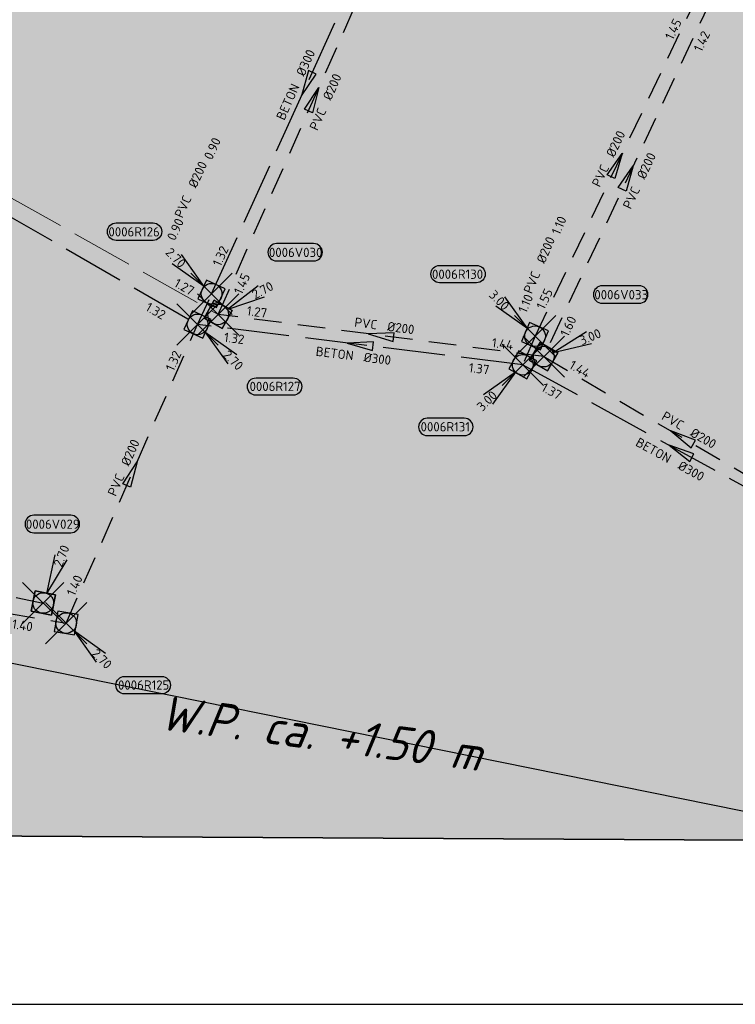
# Model space of a CAD drawing. Header units: metres. Extents: x 153214 to 171403, y 455965 to 463272.
# Tile 23 of 75: x 158789 to 158893, y 459637 to 459780. Entities that reach past the tile are written whole.
import ezdxf
from ezdxf.enums import TextEntityAlignment as Align

# ---------------------------------------------------------------- set-up
doc = ezdxf.new("R2010")
doc.units = ezdxf.units.M
doc.header["$PDMODE"] = 3
doc.header["$PDSIZE"] = 3
for name, pattern in [('RI-DWA_BETON-SO', [11.4, 9, -2.4]), ('RI-DWA_PVC-SO', [6.4, 4, -2.4]), ('RI-HWA_BETON-SO', [11.4, 9, -2.4]), ('RI-HWA_PVC-SO', [6.4, 4, -2.4])]:
    doc.linetypes.add(name, pattern=pattern)
doc.layers.get('0').update_dxf_attribs({"lineweight": 25})
doc.layers.get('defpoints').update_dxf_attribs({"lineweight": 25})
for name, color, linetype in [('2025 hatch', 41, 'Continuous'), ('B-OI-RI-DWA_PUTNUMMER-S', 38, 'Continuous'), ('B-OI-RI-DWA_RIOOLLEIDING_PVC_200-G', 38, 'RI-DWA_PVC-SO'), ('B-OI-RI-HWA_PUTNUMMER-S', 154, 'Continuous'), ('B-OI-RI-HWA_RIOOLLEIDING_BETON_300-G', 154, 'RI-HWA_BETON-SO'), ('B-OI-RI-HWA_RIOOLLEIDING_PVC_200-G', 154, 'RI-HWA_PVC-SO'), ('b-ri-t50-wp', 3, 'Continuous')]:
    doc.layers.add(name, color=color, linetype=linetype)
for name, color, linetype, lineweight in [('B-OI-RI-DWA_RIOOLLEIDING_BETON_300-G', 38, 'RI-DWA_BETON-SO', 18), ('B-OI-RI-DWA_RIOOLPUT_INSPECTIEPUT-S', 38, 'Continuous', 25), ('B-OI-RI-DWA_STROOMRICHTING-S', 38, 'Continuous', 25), ('B-OI-RI-HWA_RIOOLPUT_INSPECTIEPUT-S', 154, 'Continuous', 25), ('B-OI-RI-HWA_STROOMRICHTING-S', 154, 'Continuous', 25), ('N-WE-RI-GRENS_WERK-G', 11, 'XX-WERKGRENS 1', 35), ('X-XX-AL-TEKENBLAD-KADER-G-OZ', 2, 'Continuous', 25)]:
    doc.layers.add(name, color=color, linetype=linetype, lineweight=lineweight)
doc.layers.add('inspectieput', color=7, linetype='Continuous', plot=False)
doc.styles.add('NLCS-ISO', font='isocpeur.ttf')
doc.styles.add('NLCS-ISO-M750-T35', font='NLCS-ISO.ttf', dxfattribs={"height": 2.625})
doc.linetypes.add('XX-WERKGRENS 1', pattern='A,0,[137,NLCS.SHX,S=0.05,R=0,X=-0.55,Y=-0.675],-3', length=3)

# ---------------------------------------------------------------- blocks, each defined once
blk = doc.blocks.new('*U525')
at = {"ltscale": 0.1}
blk.add_hatch(color=256, dxfattribs=at).paths.add_polyline_path([(-2.5, 0), (2.5, -0.83), (2.5, 0.83)])
at = {"ltscale": 0.1, "flags": 128}
blk.add_lwpolyline([(-2.5, 0), (2.5, -0.83), (2.5, 0.83)], close=True, dxfattribs=at)
at = {"ltscale": 0.1, "style": 'NLCS-ISO'}
for tag, p in [('BOBL', (-21.7, 0)), ('MAT', (-1, 0.5))]:
    blk.add_attdef(tag, text='', height=1.8, dxfattribs=at).set_placement(p, align=Align.BOTTOM_RIGHT)
for tag, p in [('DIA', (1, 0.5)), ('BOBR', (20.75, -0.01))]:
    blk.add_attdef(tag, text='', height=1.8, dxfattribs=at).set_placement(p, align=Align.BOTTOM_LEFT)
at = {"layer": 'defpoints', "ltscale": 0.1, "style": 'NLCS-ISO', "flags": 1}
blk.add_attdef('JVA', text='', height=1.8, dxfattribs=at).set_placement((0, -1), align=Align.TOP_CENTER)
blk = doc.blocks.new('*U517')
at = {"ltscale": 0.1}
blk.add_hatch(color=256, dxfattribs=at).paths.add_polyline_path([(-2.5, 0), (2.5, -0.83), (2.5, 0.83)])
at = {"ltscale": 0.1, "flags": 128}
blk.add_lwpolyline([(-2.5, 0), (2.5, -0.83), (2.5, 0.83)], close=True, dxfattribs=at)
at = {"ltscale": 0.1, "style": 'NLCS-ISO'}
for tag, p in [('BOBL', (-26.29, -3.24)), ('MAT', (-1, -3.74))]:
    blk.add_attdef(tag, text='', height=1.8, dxfattribs=at).set_placement(p, align=Align.BOTTOM_RIGHT)
for tag, p in [('DIA', (1, -3.74)), ('BOBR', (25.35, -3.29))]:
    blk.add_attdef(tag, text='', height=1.8, dxfattribs=at).set_placement(p, align=Align.BOTTOM_LEFT)
at = {"layer": 'defpoints', "ltscale": 0.1, "style": 'NLCS-ISO', "flags": 1}
blk.add_attdef('JVA', text='', height=1.8, dxfattribs=at).set_placement((0, -1), align=Align.TOP_CENTER)
blk = doc.blocks.new('*U12')
at = {"ltscale": 0.1, "style": 'NLCS-ISO'}
for tag, p in [('BOBL', (-5.66, 0)), ('MAT', (-1, 0.5))]:
    blk.add_attdef(tag, text='', height=1.8, dxfattribs=at).set_placement(p, align=Align.BOTTOM_RIGHT)
for tag, p in [('DIA', (1, 0.5)), ('BOBR', (7.22, 0))]:
    blk.add_attdef(tag, text='', height=1.8, dxfattribs=at).set_placement(p, align=Align.BOTTOM_LEFT)
at = {"layer": 'defpoints', "ltscale": 0.1, "style": 'NLCS-ISO', "flags": 1}
blk.add_attdef('JVA', text='', height=1.8, dxfattribs=at).set_placement((0, -1), align=Align.TOP_CENTER)
blk = doc.blocks.new('*U526')
at = {"ltscale": 0.1}
blk.add_hatch(color=256, dxfattribs=at).paths.add_polyline_path([(-2.5, 0), (2.5, -0.83), (2.5, 0.83)])
at = {"ltscale": 0.1, "flags": 128}
blk.add_lwpolyline([(-2.5, 0), (2.5, -0.83), (2.5, 0.83)], close=True, dxfattribs=at)
at = {"ltscale": 0.1, "style": 'NLCS-ISO'}
for tag, p in [('BOBL', (-43.35, 0)), ('MAT', (-1, -3.74))]:
    blk.add_attdef(tag, text='', height=1.8, dxfattribs=at).set_placement(p, align=Align.BOTTOM_RIGHT)
for tag, p in [('DIA', (1, -3.74)), ('BOBR', (42.4, -3.22))]:
    blk.add_attdef(tag, text='', height=1.8, dxfattribs=at).set_placement(p, align=Align.BOTTOM_LEFT)
at = {"layer": 'defpoints', "ltscale": 0.1, "style": 'NLCS-ISO', "flags": 1}
blk.add_attdef('JVA', text='', height=1.8, dxfattribs=at).set_placement((0, -1), align=Align.TOP_CENTER)
blk = doc.blocks.new('*U521')
at = {"ltscale": 0.1}
blk.add_hatch(color=256, dxfattribs=at).paths.add_polyline_path([(-2.5, 0), (2.5, -0.83), (2.5, 0.83)])
at = {"ltscale": 0.1, "flags": 128}
blk.add_lwpolyline([(-2.5, 0), (2.5, -0.83), (2.5, 0.83)], close=True, dxfattribs=at)
at = {"ltscale": 0.1, "style": 'NLCS-ISO'}
for tag, p in [('BOBL', (-25.49, -3.24)), ('MAT', (-1, -3.74))]:
    blk.add_attdef(tag, text='', height=1.8, dxfattribs=at).set_placement(p, align=Align.BOTTOM_RIGHT)
for tag, p in [('DIA', (1, -3.74)), ('BOBR', (24.54, -3.23))]:
    blk.add_attdef(tag, text='', height=1.8, dxfattribs=at).set_placement(p, align=Align.BOTTOM_LEFT)
at = {"layer": 'defpoints', "ltscale": 0.1, "style": 'NLCS-ISO', "flags": 1}
blk.add_attdef('JVA', text='', height=1.8, dxfattribs=at).set_placement((0, -1), align=Align.TOP_CENTER)
blk = doc.blocks.new('*U543')
at = {"ltscale": 0.1}
blk.add_hatch(color=256, dxfattribs=at).paths.add_polyline_path([(-2.5, 0), (2.5, -0.83), (2.5, 0.83)])
at = {"ltscale": 0.1, "flags": 128}
blk.add_lwpolyline([(-2.5, 0), (2.5, -0.83), (2.5, 0.83)], close=True, dxfattribs=at)
at = {"ltscale": 0.1, "style": 'NLCS-ISO'}
for tag, p in [('BOBL', (-35.28, 0)), ('MAT', (-1, 0.5))]:
    blk.add_attdef(tag, text='', height=1.8, dxfattribs=at).set_placement(p, align=Align.BOTTOM_RIGHT)
for tag, p in [('DIA', (1, 0.5)), ('BOBR', (34.33, -0.02))]:
    blk.add_attdef(tag, text='', height=1.8, dxfattribs=at).set_placement(p, align=Align.BOTTOM_LEFT)
at = {"layer": 'defpoints', "ltscale": 0.1, "style": 'NLCS-ISO', "flags": 1}
blk.add_attdef('JVA', text='', height=1.8, dxfattribs=at).set_placement((0, -1), align=Align.TOP_CENTER)
blk = doc.blocks.new('*U565')
at = {"ltscale": 0.1}
blk.add_hatch(color=256, dxfattribs=at).paths.add_polyline_path([(-2.5, 0), (2.5, -0.83), (2.5, 0.83)])
at = {"ltscale": 0.1, "flags": 128}
blk.add_lwpolyline([(-2.5, 0), (2.5, -0.83), (2.5, 0.83)], close=True, dxfattribs=at)
at = {"ltscale": 0.1, "style": 'NLCS-ISO'}
for tag, p in [('BOBL', (-44.59, 0)), ('MAT', (-1, 0.5))]:
    blk.add_attdef(tag, text='', height=1.8, dxfattribs=at).set_placement(p, align=Align.BOTTOM_RIGHT)
for tag, p in [('DIA', (1, 0.5)), ('BOBR', (43.64, -0.02))]:
    blk.add_attdef(tag, text='', height=1.8, dxfattribs=at).set_placement(p, align=Align.BOTTOM_LEFT)
at = {"layer": 'defpoints', "ltscale": 0.1, "style": 'NLCS-ISO', "flags": 1}
blk.add_attdef('JVA', text='', height=1.8, dxfattribs=at).set_placement((0, -1), align=Align.TOP_CENTER)
blk = doc.blocks.new('*U561')
at = {"ltscale": 0.1}
blk.add_hatch(color=256, dxfattribs=at).paths.add_polyline_path([(2.5, 0), (-2.5, -0.83), (-2.5, 0.83)])
at = {"ltscale": 0.1, "flags": 128}
blk.add_lwpolyline([(2.5, 0), (-2.5, -0.83), (-2.5, 0.83)], close=True, dxfattribs=at)
at = {"ltscale": 0.1, "style": 'NLCS-ISO'}
for tag, p in [('BOBL', (-22.24, 0)), ('MAT', (-1, 0.5))]:
    blk.add_attdef(tag, text='', height=1.8, dxfattribs=at).set_placement(p, align=Align.BOTTOM_RIGHT)
for tag, p in [('DIA', (1, 0.5)), ('BOBR', (21.29, -0.01))]:
    blk.add_attdef(tag, text='', height=1.8, dxfattribs=at).set_placement(p, align=Align.BOTTOM_LEFT)
at = {"layer": 'defpoints', "ltscale": 0.1, "style": 'NLCS-ISO', "flags": 1}
blk.add_attdef('JVA', text='', height=1.8, dxfattribs=at).set_placement((0, -1), align=Align.TOP_CENTER)
blk = doc.blocks.new('*U556')
at = {"ltscale": 0.1}
blk.add_hatch(color=256, dxfattribs=at).paths.add_polyline_path([(-2.5, 0), (2.5, -0.83), (2.5, 0.83)])
at = {"ltscale": 0.1, "flags": 128}
blk.add_lwpolyline([(-2.5, 0), (2.5, -0.83), (2.5, 0.83)], close=True, dxfattribs=at)
at = {"ltscale": 0.1, "style": 'NLCS-ISO'}
for tag, p in [('BOBL', (-22.43, 0)), ('MAT', (-1, 0.5))]:
    blk.add_attdef(tag, text='', height=1.8, dxfattribs=at).set_placement(p, align=Align.BOTTOM_RIGHT)
for tag, p in [('DIA', (1, 0.5)), ('BOBR', (21.49, -0.01))]:
    blk.add_attdef(tag, text='', height=1.8, dxfattribs=at).set_placement(p, align=Align.BOTTOM_LEFT)
at = {"layer": 'defpoints', "ltscale": 0.1, "style": 'NLCS-ISO', "flags": 1}
blk.add_attdef('JVA', text='', height=1.8, dxfattribs=at).set_placement((0, -1), align=Align.TOP_CENTER)
blk = doc.blocks.new('*U582')
at = {"ltscale": 0.1}
blk.add_hatch(color=256, dxfattribs=at).paths.add_polyline_path([(2.5, 0), (-2.5, -0.83), (-2.5, 0.83)])
at = {"ltscale": 0.1, "flags": 128}
blk.add_lwpolyline([(2.5, 0), (-2.5, -0.83), (-2.5, 0.83)], close=True, dxfattribs=at)
at = {"ltscale": 0.1, "style": 'NLCS-ISO'}
for tag, p in [('BOBL', (-28.94, -3.24)), ('MAT', (-1, -3.74))]:
    blk.add_attdef(tag, text='', height=1.8, dxfattribs=at).set_placement(p, align=Align.BOTTOM_RIGHT)
for tag, p in [('DIA', (1, -3.74)), ('BOBR', (27.99, -3.23))]:
    blk.add_attdef(tag, text='', height=1.8, dxfattribs=at).set_placement(p, align=Align.BOTTOM_LEFT)
at = {"layer": 'defpoints', "ltscale": 0.1, "style": 'NLCS-ISO', "flags": 1}
blk.add_attdef('JVA', text='', height=1.8, dxfattribs=at).set_placement((0, -1), align=Align.TOP_CENTER)
blk = doc.blocks.new('*U571')
at = {"ltscale": 0.1}
blk.add_hatch(color=256, dxfattribs=at).paths.add_polyline_path([(2.5, 0), (-2.5, -0.83), (-2.5, 0.83)])
at = {"ltscale": 0.1, "flags": 128}
blk.add_lwpolyline([(2.5, 0), (-2.5, -0.83), (-2.5, 0.83)], close=True, dxfattribs=at)
at = {"ltscale": 0.1, "style": 'NLCS-ISO'}
for tag, p in [('BOBL', (-36.25, -3.24)), ('MAT', (-1, -3.74))]:
    blk.add_attdef(tag, text='', height=1.8, dxfattribs=at).set_placement(p, align=Align.BOTTOM_RIGHT)
for tag, p in [('DIA', (1, -3.74)), ('BOBR', (35.3, -3.22))]:
    blk.add_attdef(tag, text='', height=1.8, dxfattribs=at).set_placement(p, align=Align.BOTTOM_LEFT)
at = {"layer": 'defpoints', "ltscale": 0.1, "style": 'NLCS-ISO', "flags": 1}
blk.add_attdef('JVA', text='', height=1.8, dxfattribs=at).set_placement((0, -1), align=Align.TOP_CENTER)
blk = doc.blocks.new('*U578')
at = {"ltscale": 0.1}
blk.add_hatch(color=256, dxfattribs=at).paths.add_polyline_path([(-2.5, 0), (2.5, -0.83), (2.5, 0.83)])
at = {"ltscale": 0.1, "flags": 128}
blk.add_lwpolyline([(-2.5, 0), (2.5, -0.83), (2.5, 0.83)], close=True, dxfattribs=at)
at = {"ltscale": 0.1, "style": 'NLCS-ISO'}
for tag, p in [('BOBL', (-22.38, -3.24)), ('MAT', (-1, -3.74))]:
    blk.add_attdef(tag, text='', height=1.8, dxfattribs=at).set_placement(p, align=Align.BOTTOM_RIGHT)
for tag, p in [('DIA', (1, -3.74)), ('BOBR', (21.44, -3.23))]:
    blk.add_attdef(tag, text='', height=1.8, dxfattribs=at).set_placement(p, align=Align.BOTTOM_LEFT)
at = {"layer": 'defpoints', "ltscale": 0.1, "style": 'NLCS-ISO', "flags": 1}
blk.add_attdef('JVA', text='', height=1.8, dxfattribs=at).set_placement((0, -1), align=Align.TOP_CENTER)
blk = doc.blocks.new('*U572')
at = {"ltscale": 0.1}
blk.add_hatch(color=256, dxfattribs=at).paths.add_polyline_path([(2.5, 0), (-2.5, -0.83), (-2.5, 0.83)])
at = {"ltscale": 0.1, "flags": 128}
blk.add_lwpolyline([(2.5, 0), (-2.5, -0.83), (-2.5, 0.83)], close=True, dxfattribs=at)
at = {"ltscale": 0.1, "style": 'NLCS-ISO'}
for tag, p in [('BOBL', (-27.37, 0)), ('MAT', (-1, 0.5))]:
    blk.add_attdef(tag, text='', height=1.8, dxfattribs=at).set_placement(p, align=Align.BOTTOM_RIGHT)
for tag, p in [('DIA', (1, 0.5)), ('BOBR', (26.42, -0.01))]:
    blk.add_attdef(tag, text='', height=1.8, dxfattribs=at).set_placement(p, align=Align.BOTTOM_LEFT)
at = {"layer": 'defpoints', "ltscale": 0.1, "style": 'NLCS-ISO', "flags": 1}
blk.add_attdef('JVA', text='', height=1.8, dxfattribs=at).set_placement((0, -1), align=Align.TOP_CENTER)
blk = doc.blocks.new('B-SRI-PUT_HWA-SO')
at = {"lineweight": -3, "flags": 128}
blk.add_lwpolyline([(-2, -2), (2, -2), (2, 2), (-2, 2)], close=True, dxfattribs=at)
at = {"lineweight": -3}
blk.add_circle((0, 0), 2, dxfattribs=at)
blk = doc.blocks.new('*U374')
for q in [(-7.6, 5.83), (-5.83, 7.6)]:
    blk.add_line((-1.41, 1.41), q)
blk.add_lwpolyline([(-18.48, 13.72), (-11.32, 13.72, -1), (-11.32, 10.34), (-18.48, 10.34, -1)], format="xyb", close=True)
at = {"ltscale": 0.1, "style": 'NLCS-ISO'}
blk.add_attdef('PUTNR', text='', height=1.8, dxfattribs=at).set_placement((-15, 12), align=Align.MIDDLE_CENTER)
blk.add_attdef('PUTHGT', text='', height=1.8, rotation=315, dxfattribs=at).set_placement((-8.44, 8.48), align=Align.MIDDLE_LEFT)
blk = doc.blocks.new('*U368')
for q in [(5.83, -7.6), (7.6, -5.83)]:
    blk.add_line((1.41, -1.41), q)
blk.add_lwpolyline([(18.48, -13.72), (11.32, -13.72, -1), (11.32, -10.34), (18.48, -10.34, -1)], format="xyb", close=True)
at = {"ltscale": 0.1, "style": 'NLCS-ISO'}
blk.add_attdef('PUTHGT', text='', height=1.8, rotation=315, dxfattribs=at).set_placement((5.39, -5.43), align=Align.MIDDLE_LEFT)
blk.add_attdef('PUTNR', text='', height=1.8, dxfattribs=at).set_placement((15, -10.2), align=Align.MIDDLE_CENTER)
blk = doc.blocks.new('B-SRI-PUT_DWA-SO')
at = {"flags": 128}
blk.add_lwpolyline([(-2, 2), (2, 2), (2, -2), (-2, -2)], close=True, dxfattribs=at)
at = {"lineweight": -3, "flags": 128}
blk.add_lwpolyline([(2, -2), (2, 2), (-2, 2), (-2, -2)], close=True, dxfattribs=at)
at = {"lineweight": -3}
blk.add_circle((0, 0), 2, dxfattribs=at)
blk = doc.blocks.new('*U505')
for q in [(2.29, 9.3), (4.62, 8.39)]:
    blk.add_line((0.73, 1.86), q)
blk.add_lwpolyline([(5.33, 16.99), (-1.83, 16.99, 1), (-1.83, 13.6), (5.33, 13.6, 1)], format="xyb", close=True)
at = {"ltscale": 0.1, "style": 'NLCS-ISO'}
blk.add_attdef('PUTNR', text='', height=1.8, dxfattribs=at).set_placement((1.85, 15.26), align=Align.MIDDLE_CENTER)
blk.add_attdef('PUTHGT', text='', height=1.8, rotation=68.6488, dxfattribs=at).set_placement((2.76, 7.13), align=Align.MIDDLE_LEFT)
blk = doc.blocks.new('*U504')
for q in [(8.26, 4.86), (9.23, 2.56)]:
    blk.add_line((1.84, 0.78), q)
blk.add_lwpolyline([(18.48, 13.72), (11.32, 13.72, 1), (11.32, 10.34), (18.48, 10.34, 1)], format="xyb", close=True)
at = {"ltscale": 0.1, "style": 'NLCS-ISO'}
blk.add_attdef('PUTNR', text='', height=1.8, dxfattribs=at).set_placement((15, 12), align=Align.MIDDLE_CENTER)
blk.add_attdef('PUTHGT', text='', height=1.8, rotation=22.9953, dxfattribs=at).set_placement((7.03, 3.01), align=Align.MIDDLE_LEFT)
blk = doc.blocks.new('*U503')
for q in [(7.77, 5.61), (8.95, 3.41)]:
    blk.add_line((1.76, 0.95), q)
blk.add_lwpolyline([(18.48, 13.72), (11.32, 13.72, 1), (11.32, 10.34), (18.48, 10.34, 1)], format="xyb", close=True)
at = {"ltscale": 0.1, "style": 'NLCS-ISO'}
blk.add_attdef('PUTNR', text='', height=1.8, dxfattribs=at).set_placement((15, 12), align=Align.MIDDLE_CENTER)
blk.add_attdef('PUTHGT', text='', height=1.8, rotation=28.3469, dxfattribs=at).set_placement((6.72, 3.66), align=Align.MIDDLE_LEFT)
blk = doc.blocks.new('*U376')
for q in [(-7.6, -5.83), (-5.83, -7.6)]:
    blk.add_line((-1.41, -1.41), q)
blk.add_lwpolyline([(-18.48, -13.72), (-11.32, -13.72, 1), (-11.32, -10.34), (-18.48, -10.34, 1)], format="xyb", close=True)
at = {"ltscale": 0.1, "style": 'NLCS-ISO'}
blk.add_attdef('PUTHGT', text='', height=1.8, rotation=45, dxfattribs=at).set_placement((-8.44, -8.48), align=Align.MIDDLE_LEFT)
blk.add_attdef('PUTNR', text='', height=1.8, dxfattribs=at).set_placement((-15, -10.2), align=Align.MIDDLE_CENTER)

msp = doc.modelspace()

# ---------------------------------------------------------------- hatches: boundary and pattern name
at = {"layer": '2025 hatch', "transparency": 33554559}
h = msp.add_hatch(color=256, dxfattribs=at)
h.dxf.hatch_style = 1
h.paths.add_polyline_path([(159077.62, 460637.99), (159096.81, 460899.87), (158916.01, 460923.23), (158728.53, 460940.58), (158648.07, 460952.21), (158505.67, 460962.09), (158443.15, 460966.04), (158437.59, 460930.28), (158417.94, 460803.32), (158405.79, 460653.47), (158403.54, 460424.19), (158224.71, 460467.81), (158223.62, 460431.46), (158205.99, 460326.23), (158208, 460209.19), (158333.86, 460034.55), (158673.49, 460044.25), (158690.12, 459907.56), (158701.58, 459662.33), (158981.45, 459660.79), (159001.96, 459738.54), (159036.42, 459986.73), (159035.05, 460076.51), (159048.95, 460271.09), (159051.55, 460363.07), (159057.51, 460426.77)])

# ---------------------------------------------------------------- linework, layer by layer
at = {"layer": 'B-OI-RI-DWA_RIOOLLEIDING_BETON_300-G'}
msp.add_line((158747.09, 459777.28), (158817.59, 459737.62), dxfattribs=at)
at = {"layer": 'B-OI-RI-DWA_RIOOLLEIDING_PVC_200-G'}
for p, q in [((158817.59, 459737.62), (158845.34, 459800.12)), ((158889.23, 459783.46), (158864.85, 459731.48)), ((158864.85, 459731.48), (158817.59, 459737.62)), ((158864.85, 459731.48), (158905.04, 459707.99)), ((158744.33, 459705.2), (158792.19, 459695.71))]:
    msp.add_line(p, q, dxfattribs=at)
at = {"layer": 'B-OI-RI-HWA_RIOOLLEIDING_BETON_300-G'}
for p, q in [((158816.63, 459740.61), (158844.33, 459801.53)), ((158746.08, 459775.55), (158814.6, 459736.16)), ((158861.81, 459730.3), (158814.6, 459736.16)), ((158861.81, 459730.3), (158907.59, 459705.12))]:
    msp.add_line(p, q, dxfattribs=at)
at = {"layer": 'B-OI-RI-HWA_RIOOLLEIDING_PVC_200-G'}
for p, q in [((158887.29, 459784.14), (158863.59, 459734.45)), ((158814.6, 459736.16), (158816.63, 459740.61)), ((158795.52, 459692.8), (158814.6, 459736.16)), ((158863.59, 459734.45), (158861.81, 459730.3)), ((158742.82, 459701.66), (158795.52, 459692.8))]:
    msp.add_line(p, q, dxfattribs=at)
at = {"layer": 'defpoints', "color": 6, "flags": 128}
msp.add_lwpolyline([(158667.02, 459711.38), (158976.25, 459648.83), (159017.35, 459939.31), (158716.32, 459992.12)], dxfattribs=at)
at = {"layer": 'inspectieput'}
for p in [(158816.63, 459740.61), (158817.59, 459737.62), (158814.6, 459736.16), (158863.59, 459734.45), (158864.85, 459731.48), (158861.81, 459730.3), (158792.19, 459695.71), (158795.52, 459692.8)]:
    msp.add_point(p, dxfattribs=at)
at = {"layer": 'N-WE-RI-GRENS_WERK-G', "ltscale": 0.5, "flags": 128}
msp.add_lwpolyline([(158443.15, 460966.04), (158505.67, 460962.09), (158648.07, 460952.21), (158728.53, 460940.58), (158916.01, 460923.23), (159096.81, 460899.87), (159077.62, 460637.99), (159057.51, 460426.77), (159051.55, 460363.07), (159048.95, 460271.09), (159035.05, 460076.51), (159036.42, 459986.73), (159001.96, 459738.54), (158981.45, 459660.79), (158701.58, 459662.33), (158690.12, 459907.56), (158673.49, 460044.25), (158333.86, 460034.55), (158208, 460209.19), (158205.99, 460326.23), (158223.62, 460431.46), (158224.71, 460467.81), (158403.54, 460424.19), (158405.79, 460653.47), (158417.94, 460803.32), (158437.59, 460930.28), (158443.15, 460966.04)], dxfattribs=at)
at = {"layer": 'X-XX-AL-TEKENBLAD-KADER-G-OZ', "elevation": -0.01, "flags": 128}
msp.add_lwpolyline([(159190.89, 460067.94), (158883.39, 460067.94), (158725.89, 460067.94), (158575.89, 460067.94), (158575.89, 459852.69), (158575.89, 459637.44), (159040.89, 459637.44), (159040.89, 459725.76), (159190.89, 459725.76), (159190.89, 459945.98), (159190.89, 459945.98)], close=True, dxfattribs=at)

# ---------------------------------------------------------------- block references
at = {"layer": 'B-OI-RI-DWA_PUTNUMMER-S', "xscale": 0.75, "yscale": 0.75, "zscale": 0.75}
for name, p, values in [('*U503', (158817.59, 459737.62), {'PUTNR': '0006V030', 'PUTHGT': '2.70'}), ('*U504', (158864.85, 459731.48), {'PUTNR': '0006V033', 'PUTHGT': '3.00'}), ('*U505', (158792.19, 459695.71), {'PUTNR': '0006V029', 'PUTHGT': '2.70'})]:
    msp.add_blockref(name, p, dxfattribs=at).add_auto_attribs(values)
at = {"layer": 'B-OI-RI-DWA_RIOOLPUT_INSPECTIEPUT-S'}
for p, xscale, yscale, zscale, rotation in [((158817.59, 459737.62), 0.7500000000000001, 0.7500000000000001, 0.7500000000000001, 150.6389667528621), ((158864.85, 459731.48), 0.75, 0.75, 0.75, 329.6935929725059), ((158792.19, 459695.71), 0.7499999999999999, 0.7499999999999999, 0.7499999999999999, 168.7773408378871)]:
    msp.add_blockref('B-SRI-PUT_DWA-SO', p, dxfattribs=dict(at, xscale=xscale, yscale=yscale, zscale=zscale, rotation=rotation))
at = {"layer": 'B-OI-RI-DWA_STROOMRICHTING-S'}
for name, p, xscale, yscale, zscale, rotation, values in [('*U571', (158831.46, 459768.87), 0.75, 0.75, 0.75, 66.05741886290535, {'MAT': 'PVC', 'DIA': '%%c200', 'BOBL': '1.45', 'BOBR': '1.22'}), ('*U582', (158877.04, 459757.47), 0.7500000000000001, 0.7500000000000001, 0.7500000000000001, 64.87259958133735, {'MAT': 'PVC', 'DIA': '%%c200', 'BOBL': '1.60', 'BOBR': '1.42'}), ('*U565', (158782.34, 459757.45), 0.75, 0.75, 0.75, 330.6389667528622, {'MAT': 'BETON', 'DIA': '%%c300', 'BOBL': '1.07', 'BOBR': '1.27'}), ('*U556', (158841.22, 459734.55), 0.7499999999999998, 0.7499999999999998, 0.7499999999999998, 352.5962711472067, {'MAT': 'PVC', 'DIA': '%%c200', 'BOBL': '1.27', 'BOBR': '1.44'}), ('*U525', (158884.94, 459719.74), 0.75, 0.75, 0.75, 329.6935929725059, {'MAT': 'PVC', 'DIA': '%%c200', 'BOBL': '1.44', 'BOBR': '1.60'})]:
    msp.add_blockref(name, p, dxfattribs=dict(at, xscale=xscale, yscale=yscale, zscale=zscale, rotation=rotation)).add_auto_attribs(values)
at = {"layer": 'B-OI-RI-HWA_PUTNUMMER-S', "xscale": 0.75, "yscale": 0.75, "zscale": 0.75}
for p, values in [((158816.63, 459740.61), {'PUTNR': '0006R126', 'PUTHGT': '2.70'}), ((158863.59, 459734.45), {'PUTNR': '0006R130', 'PUTHGT': '3.00'})]:
    msp.add_blockref('*U374', p, dxfattribs=at).add_auto_attribs(values)
at = {"layer": 'B-OI-RI-HWA_PUTNUMMER-S'}
ref = msp.add_blockref('*U368', (158814.6, 459736.16), dxfattribs=dict(at, xscale=0.75, yscale=0.75, zscale=0.75))
ref.add_attrib('PUTNR', '0006R127', dxfattribs={"layer": '0', "ltscale": 0.1, "height": 1.35, "style": 'NLCS-ISO'}).set_placement((158825.85, 459727.16), align=Align.MIDDLE_CENTER)
ref.add_attrib('PUTHGT', '2.70', dxfattribs={"layer": '0', "ltscale": 0.1, "height": 1.35, "rotation": 315, "style": 'NLCS-ISO'}).set_placement((158818.64, 459732.09), align=Align.MIDDLE_LEFT)
ref = msp.add_blockref('*U376', (158861.81, 459730.3), dxfattribs=dict(at, xscale=0.75, yscale=0.75, zscale=0.75))
ref.add_attrib('PUTNR', '0006R131', dxfattribs={"layer": '0', "ltscale": 0.1, "height": 1.35, "style": 'NLCS-ISO'}).set_placement((158850.56, 459721.3), align=Align.MIDDLE_CENTER)
ref.add_attrib('PUTHGT', '3.00', dxfattribs={"layer": '0', "ltscale": 0.1, "height": 1.35, "rotation": 45, "style": 'NLCS-ISO'}).set_placement((158855.48, 459723.93), align=Align.MIDDLE_LEFT)
ref = msp.add_blockref('*U368', (158795.52, 459692.8), dxfattribs=dict(at, xscale=0.75, yscale=0.75, zscale=0.75))
ref.add_attrib('PUTNR', '0006R125', dxfattribs={"layer": '0', "ltscale": 0.1, "height": 1.35, "style": 'NLCS-ISO'}).set_placement((158806.77, 459683.8), align=Align.MIDDLE_CENTER)
ref.add_attrib('PUTHGT', '2.70', dxfattribs={"layer": '0', "ltscale": 0.1, "height": 1.35, "rotation": 315, "style": 'NLCS-ISO'}).set_placement((158799.57, 459688.73), align=Align.MIDDLE_LEFT)
at = {"layer": 'B-OI-RI-HWA_RIOOLPUT_INSPECTIEPUT-S'}
for p, xscale, yscale, zscale, rotation in [((158816.63, 459740.61), 0.7500000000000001, 0.7500000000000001, 0.7500000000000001, 245.3990549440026), ((158814.6, 459736.16), 0.75, 0.75, 0.75, 65.3990549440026), ((158863.59, 459734.45), 0.7499999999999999, 0.7499999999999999, 0.7499999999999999, 246.8630303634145), ((158861.81, 459730.3), 0.75, 0.75, 0.75, 331.1893504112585), ((158795.52, 459692.8), 0.7500000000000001, 0.7500000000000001, 0.7500000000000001, 170.4652418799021)]:
    msp.add_blockref('B-SRI-PUT_HWA-SO', p, dxfattribs=dict(at, xscale=xscale, yscale=yscale, zscale=zscale, rotation=rotation))
at = {"layer": 'B-OI-RI-HWA_STROOMRICHTING-S'}
for name, p, xscale, yscale, zscale, rotation, values in [('*U543', (158830.48, 459771.07), 0.7500000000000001, 0.7500000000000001, 0.7500000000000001, 65.55115637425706, {'MAT': 'BETON', 'DIA': '%%c300', 'BOBL': '1.32', 'BOBR': '1.40'}), ('*U572', (158875.44, 459759.3), 0.75, 0.75, 0.75, 64.5035901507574, {'MAT': 'PVC', 'DIA': '%%c200', 'BOBL': '1.55', 'BOBR': '1.45'}), ('*U526', (158780.34, 459755.86), 0.75, 0.75, 0.75, 330.1007210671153, {'MAT': 'BETON', 'DIA': '%%c300', 'BOBL': '1.25', 'BOBR': '1.32'}), ('*U12', (158814.8, 459754.85), 0.75, 0.75, 0.75, 65.3990549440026, {'MAT': 'PVC', 'DIA': '%%c200', 'BOBL': '0.90', 'BOBR': '0.90'}), ('*U12', (158865.41, 459743.91), 0.75, 0.75, 0.75, 66.86303036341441, {'MAT': 'PVC', 'DIA': '%%c200', 'BOBL': '1.10', 'BOBR': '1.10'}), ('*U578', (158838.2, 459733.23), 0.7499999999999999, 0.7499999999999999, 0.7499999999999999, 352.9230778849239, {'MAT': 'BETON', 'DIA': '%%c300', 'BOBL': '1.32', 'BOBR': '1.37'}), ('*U561', (158805.06, 459714.48), 0.7500000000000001, 0.7500000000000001, 0.7500000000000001, 66.25515589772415, {'MAT': 'PVC', 'DIA': '%%c200', 'BOBL': '1.40', 'BOBR': '1.32'}), ('*U521', (158884.7, 459717.71), 0.75, 0.75, 0.75, 331.1893504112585, {'MAT': 'BETON', 'DIA': '%%c300', 'BOBL': '1.37', 'BOBR': '1.46'}), ('*U517', (158769.17, 459697.23), 0.75, 0.75, 0.75, 350.4652418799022, {'MAT': 'PVC', 'DIA': '%%c200', 'BOBL': '1.32', 'BOBR': '1.40'})]:
    msp.add_blockref(name, p, dxfattribs=dict(at, xscale=xscale, yscale=yscale, zscale=zscale, rotation=rotation)).add_auto_attribs(values)

# ---------------------------------------------------------------- texts
at = {"layer": 'b-ri-t50-wp', "style": 'NLCS-ISO-M750-T35', "oblique": 15}
msp.add_text('W.P. ca. +1.50 m', height=5, rotation=352.5658, dxfattribs=at).set_placement((158832.03, 459672.84), align=Align.BOTTOM_CENTER)

doc.saveas('drawing.dxf')
